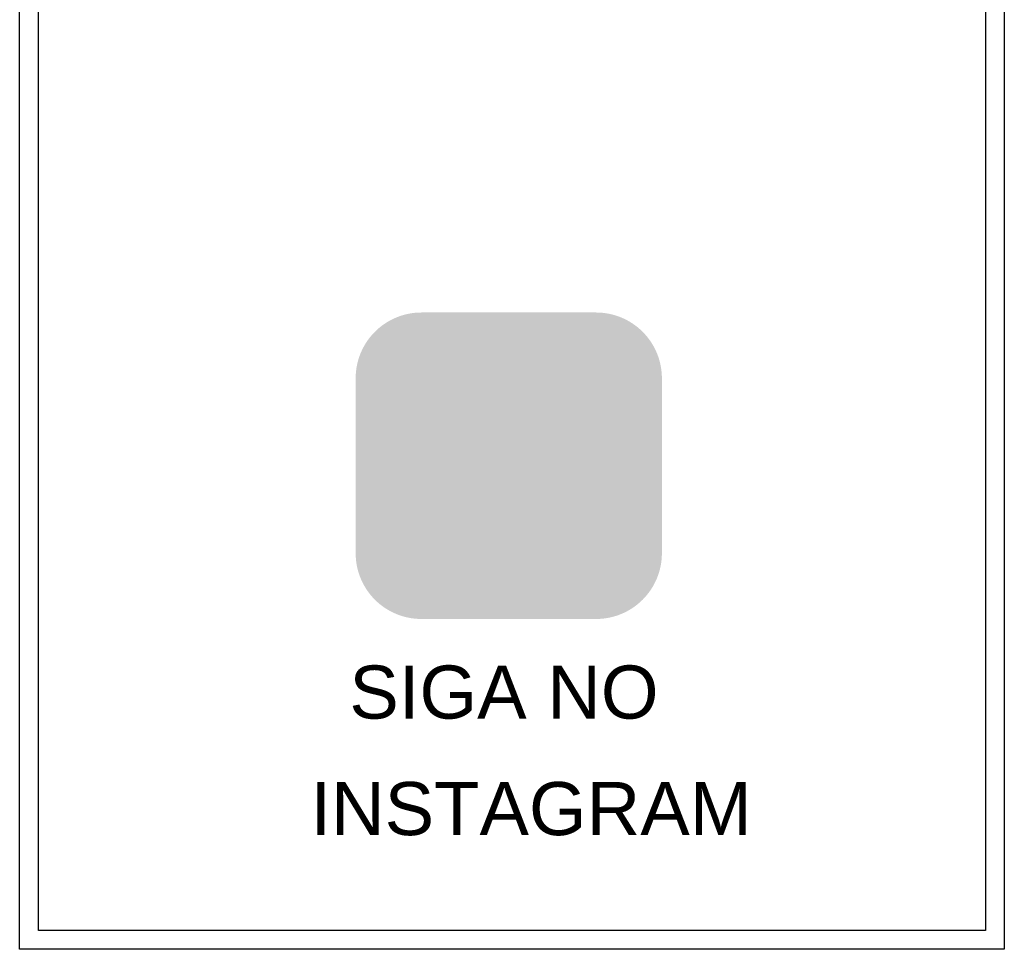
# Model space of a CAD drawing. Header units: millimetres. Extents: x -1637 to 3313, y 823 to 4086.
# Tile 1 of 18: x -1637 to 57, y 854 to 2455. Entities that reach past the tile are written whole.
import ezdxf

# ---------------------------------------------------------------- set-up
doc = ezdxf.new("R2010")
doc.units = ezdxf.units.MM
doc.layers.add('BUCHA DE PASSAGEM', color=20, linetype='Continuous')
doc.styles.get("Standard").update_dxf_attribs({"font": 'arial.ttf'})

msp = doc.modelspace()

# ---------------------------------------------------------------- hatches: boundary and pattern name
at = {"layer": 'BUCHA DE PASSAGEM'}
h = msp.add_hatch(color=18, dxfattribs=at)
h.dxf.hatch_style = 1
h.paths.add_polyline_path([(-645.2, 1950.6), (-945.8, 1950.6, 0.414214), (-1058.9, 1837.4), (-1058.9, 1536.2, 0.414214), (-945.8, 1423), (-645.2, 1423, 0.414214), (-532, 1536.2), (-532, 1837.4, 0.414214)])
h.paths.add_polyline_path([(-868.6, 1877.3), (-722.4, 1877.3, -0.414214), (-605.3, 1760.2), (-605.3, 1613.4, -0.414214), (-722.4, 1496.3), (-868.6, 1496.3, -0.414214), (-985.6, 1613.4), (-985.6, 1760.2, -0.414214)], flags=16)
h.paths.add_polyline_path([(-868.6, 1842.5), (-722.4, 1842.5, -0.414214), (-640.1, 1760.2), (-640.1, 1613.4, -0.414214), (-722.4, 1531.1), (-868.6, 1531.1, -0.414214), (-950.8, 1613.4), (-950.8, 1760.2, -0.414214)], flags=0)
h.paths.add_polyline_path([(-705.9, 1686.8, -1), (-885, 1686.8, -1)], flags=0)
h.paths.add_polyline_path([(-740.7, 1686.8, -1), (-850.2, 1686.8, -1)], flags=0)
h.paths.add_polyline_path([(-674.6, 1790.4, -1), (-709.4, 1790.4, -1)], flags=0)
h.paths.add_polyline_path([(-722.4, 1842.5), (-868.6, 1842.5, 0.414214), (-950.8, 1760.2), (-950.8, 1613.4, 0.414214), (-868.6, 1531.1), (-722.4, 1531.1, 0.414214), (-640.1, 1613.4), (-640.1, 1760.2, 0.414214)], flags=0)
h.paths.add_polyline_path([(-850.2, 1686.8, 1), (-740.7, 1686.8, 1)], flags=0)
h = msp.add_hatch(color=0, dxfattribs=at)
h.dxf.hatch_style = 1
h.paths.add_polyline_path([(-868.6, 1877.3, 0.414214), (-985.6, 1760.2), (-985.6, 1613.4, 0.414214), (-868.6, 1496.3), (-722.4, 1496.3, 0.414214), (-605.3, 1613.4), (-605.3, 1760.2, 0.414214), (-722.4, 1877.3)])
h.paths.add_polyline_path([(-674.6, 1790.4, -1), (-709.4, 1790.4, -1)], flags=16)
h.paths.add_polyline_path([(-705.9, 1686.8, -1), (-885, 1686.8, -1)], flags=16)
h.paths.add_polyline_path([(-740.7, 1686.8, -1), (-850.2, 1686.8, -1)], flags=0)
h = msp.add_hatch(color=18, dxfattribs=at)
h.dxf.hatch_style = 1
h.paths.add_polyline_path([(-722.4, 1842.5), (-868.6, 1842.5, 0.414214), (-950.8, 1760.2), (-950.8, 1613.4, 0.414214), (-868.6, 1531.1), (-722.4, 1531.1, 0.414214), (-640.1, 1613.4), (-640.1, 1760.2, 0.414214)])
h.paths.add_polyline_path([(-705.9, 1686.8, -1), (-885, 1686.8, -1)], flags=16)
h.paths.add_polyline_path([(-740.7, 1686.8, -1), (-850.2, 1686.8, -1)], flags=0)
h.paths.add_polyline_path([(-709.4, 1790.4, -1), (-674.6, 1790.4, -1)], flags=16)
h.paths.add_polyline_path([(-740.7, 1686.8, 1), (-850.2, 1686.8, 1)], flags=0)
h = msp.add_hatch(color=0, dxfattribs=at)
h.dxf.hatch_style = 1
h.paths.add_polyline_path([(-674.6, 1790.4, 1), (-709.4, 1790.4, 1)])
h = msp.add_hatch(color=0, dxfattribs=at)
h.dxf.hatch_style = 1
h.paths.add_polyline_path([(-885, 1686.8, 1), (-705.9, 1686.8, 1)])
h.paths.add_polyline_path([(-740.7, 1686.8, -1), (-850.2, 1686.8, -1)], flags=16)
h = msp.add_hatch(color=18, dxfattribs=at)
h.dxf.hatch_style = 1
h.paths.add_polyline_path([(-850.2, 1686.8, 1), (-740.7, 1686.8, 1)])

# ---------------------------------------------------------------- linework, layer by layer
for points in [[(-1637, 4086), (57.1, 4086), (57.1, 854.4), (-1637, 854.4)], [(-1604.5, 4053.6), (24.7, 4053.6), (24.7, 886.8), (-1604.5, 886.8)]]:
    msp.add_lwpolyline(points, close=True, dxfattribs=at)

# ---------------------------------------------------------------- texts
for s, p in [('SIGA NO', (-1069.8, 1251.5)), ('INSTAGRAM', (-1136.7, 1050.9))]:
    msp.add_text(s, height=91.41, dxfattribs=at).set_placement(p)

doc.saveas('drawing.dxf')
